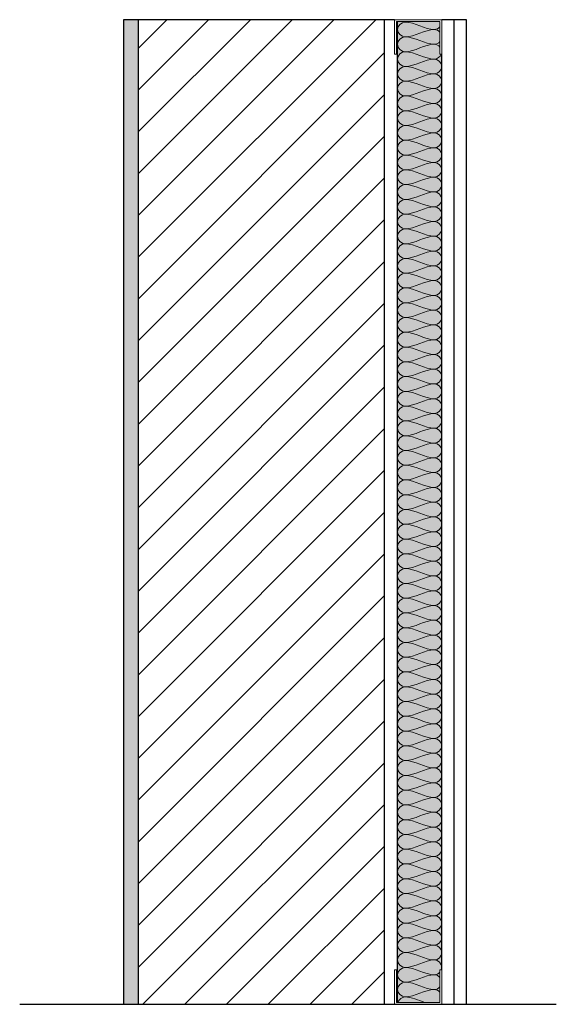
# Model space of a CAD drawing. Header units: millimetres. Extents: x -189 to 2880, y -746 to 1000.
# Tile 1 of 3: x -189 to 356, y 0 to 1000. Entities that reach past the tile are written whole.
import ezdxf

# ---------------------------------------------------------------- set-up
doc = ezdxf.new("R2010")
doc.units = ezdxf.units.MM
for name, color, linetype, lineweight in [('A-DETL', 90, 'Continuous', 18), ('A-DETL-GENF', 92, 'Continuous', 18), ('A-FLOR-LEVL', 51, 'Continuous', 30), ('A-WALL', 113, 'Continuous', 25), ('A-WALL-PATT', 111, 'Continuous', 25)]:
    doc.layers.add(name, color=color, linetype=linetype, lineweight=lineweight)

# ---------------------------------------------------------------- blocks, each defined once
blk = doc.blocks.new('metal-framing_raia - 48mm-7427-Section 1')
at = {"layer": 'A-DETL-GENF'}
for p, q in [((193.3, 35), (191.3, 35)), ((191.3, 35), (191.3, 0)), ((193.3, 2), (193.3, 35)), ((239.3, 35), (237.3, 35)), ((237.3, 35), (237.3, 2)), ((239.3, 0), (239.3, 35)), ((191.3, 6), (191.3, 29)), ((193.3, 29), (193.3, 6)), ((237.3, 29), (237.3, 6)), ((239.3, 6), (239.3, 29)), ((237.3, 2), (193.3, 2)), ((191.3, 0), (239.3, 0))]:
    blk.add_line(p, q, dxfattribs=at)

msp = doc.modelspace()

# ---------------------------------------------------------------- hatches: boundary and pattern name
at = {"layer": 'A-WALL-PATT'}
for points in [[(-83.651, 0), (-68.651, 0), (-68.651, 1000), (-83.651, 1000)], [(237.349, 2), (237.349, 35), (239.349, 35), (239.349, 965), (237.349, 965), (237.349, 998), (194.349, 998), (194.349, 2)]]:
    msp.add_hatch(color=256, dxfattribs=at).paths.add_polyline_path(points)
at = {"layer": 'A-WALL-PATT', "lineweight": 18}
h = msp.add_hatch(dxfattribs=at)
h.set_pattern_fill('FP_1', color=256, style=0, pattern_type=2)
h.set_pattern_definition([(45, (-39.827, 1000), (-21.2132, 21.2132), [])])
h.paths.add_polyline_path([(-68.651, 0), (181.349, 0), (181.349, 1000), (-68.651, 1000)])

# ---------------------------------------------------------------- linework, layer by layer
at = {"layer": 'A-DETL'}
for points in [[(201.986, 982.5), (198.45, 982.5), (190.521, 990), (198.45, 997.5), (201.986, 997.5)], [(201.986, 997.5), (212.293, 997.5), (221.678, 990), (231.986, 990)], [(231.986, 990), (233.935, 990), (236.014, 991.205), (237.488, 992.878)], [(239.467, 997.08), (239.479, 997.221), (239.486, 997.361), (239.486, 997.5)], [(201.986, 967.5), (198.45, 967.5), (190.521, 975), (198.45, 982.5), (201.986, 982.5)], [(231.986, 990), (221.678, 990), (212.293, 982.5), (201.986, 982.5)], [(201.986, 982.5), (212.293, 982.5), (221.678, 975), (231.986, 975)], [(237.488, 987.21), (236.014, 988.86), (233.935, 990), (231.986, 990)], [(239.467, 982.057), (239.479, 982.204), (239.492, 982.5), (239.479, 982.796), (239.467, 982.943)], [(231.986, 975), (221.678, 975), (212.293, 967.5), (201.986, 967.5)], [(231.986, 975), (233.935, 975), (236.014, 976.14), (237.488, 977.79)], [(237.488, 972.21), (236.014, 973.86), (233.935, 975), (231.986, 975)], [(201.986, 952.5), (198.45, 952.5), (190.521, 960), (198.45, 967.5), (201.986, 967.5)], [(201.986, 967.5), (212.293, 967.5), (221.678, 960), (231.986, 960)], [(231.986, 960), (234.705, 960), (237.679, 962.219), (238.906, 964.95)], [(239.467, 967.057), (239.479, 967.204), (239.492, 967.5), (239.479, 967.796), (239.467, 967.943)], [(201.986, 937.5), (198.45, 937.5), (190.521, 945), (198.45, 952.5), (201.986, 952.5)], [(231.986, 960), (221.678, 960), (212.293, 952.5), (201.986, 952.5)], [(201.986, 952.5), (212.293, 952.5), (221.678, 945), (231.986, 945)], [(231.986, 945), (235.521, 945), (243.45, 952.5), (235.521, 960), (231.986, 960)], [(231.986, 945), (221.678, 945), (212.293, 937.5), (201.986, 937.5)], [(231.986, 930), (235.521, 930), (243.45, 937.5), (235.521, 945), (231.986, 945)], [(201.986, 922.5), (198.45, 922.5), (190.521, 930), (198.45, 937.5), (201.986, 937.5)], [(201.986, 937.5), (212.293, 937.5), (221.678, 930), (231.986, 930)], [(201.986, 907.5), (198.45, 907.5), (190.521, 915), (198.45, 922.5), (201.986, 922.5)], [(231.986, 930), (221.678, 930), (212.293, 922.5), (201.986, 922.5)], [(201.986, 922.5), (212.293, 922.5), (221.678, 915), (231.986, 915)], [(231.986, 915), (235.521, 915), (243.45, 922.5), (235.521, 930), (231.986, 930)], [(231.986, 915), (221.678, 915), (212.293, 907.5), (201.986, 907.5)], [(231.986, 900), (235.521, 900), (243.45, 907.5), (235.521, 915), (231.986, 915)], [(201.986, 892.5), (198.45, 892.5), (190.521, 900), (198.45, 907.5), (201.986, 907.5)], [(201.986, 907.5), (212.293, 907.5), (221.678, 900), (231.986, 900)], [(201.986, 877.5), (198.45, 877.5), (190.521, 885), (198.45, 892.5), (201.986, 892.5)], [(231.986, 900), (221.678, 900), (212.293, 892.5), (201.986, 892.5)], [(201.986, 892.5), (212.293, 892.5), (221.678, 885), (231.986, 885)], [(231.986, 885), (235.521, 885), (243.45, 892.5), (235.521, 900), (231.986, 900)], [(231.986, 885), (221.678, 885), (212.293, 877.5), (201.986, 877.5)], [(231.986, 870), (235.521, 870), (243.45, 877.5), (235.521, 885), (231.986, 885)], [(201.986, 862.5), (198.45, 862.5), (190.521, 870), (198.45, 877.5), (201.986, 877.5)], [(201.986, 877.5), (212.293, 877.5), (221.678, 870), (231.986, 870)], [(201.986, 847.5), (198.45, 847.5), (190.521, 855), (198.45, 862.5), (201.986, 862.5)], [(231.986, 870), (221.678, 870), (212.293, 862.5), (201.986, 862.5)], [(201.986, 862.5), (212.293, 862.5), (221.678, 855), (231.986, 855)], [(231.986, 855), (235.521, 855), (243.45, 862.5), (235.521, 870), (231.986, 870)], [(231.986, 855), (221.678, 855), (212.293, 847.5), (201.986, 847.5)], [(231.986, 840), (235.521, 840), (243.45, 847.5), (235.521, 855), (231.986, 855)], [(201.986, 832.5), (198.45, 832.5), (190.521, 840), (198.45, 847.5), (201.986, 847.5)], [(201.986, 847.5), (212.293, 847.5), (221.678, 840), (231.986, 840)], [(201.986, 817.5), (198.45, 817.5), (190.521, 825), (198.45, 832.5), (201.986, 832.5)], [(231.986, 840), (221.678, 840), (212.293, 832.5), (201.986, 832.5)], [(201.986, 832.5), (212.293, 832.5), (221.678, 825), (231.986, 825)], [(231.986, 825), (235.521, 825), (243.45, 832.5), (235.521, 840), (231.986, 840)], [(231.986, 825), (221.678, 825), (212.293, 817.5), (201.986, 817.5)], [(231.986, 810), (235.521, 810), (243.45, 817.5), (235.521, 825), (231.986, 825)], [(201.986, 802.5), (198.45, 802.5), (190.521, 810), (198.45, 817.5), (201.986, 817.5)], [(201.986, 817.5), (212.293, 817.5), (221.678, 810), (231.986, 810)], [(201.986, 787.5), (198.45, 787.5), (190.521, 795), (198.45, 802.5), (201.986, 802.5)], [(231.986, 810), (221.678, 810), (212.293, 802.5), (201.986, 802.5)], [(201.986, 802.5), (212.293, 802.5), (221.678, 795), (231.986, 795)], [(231.986, 795), (235.521, 795), (243.45, 802.5), (235.521, 810), (231.986, 810)], [(231.986, 795), (221.678, 795), (212.293, 787.5), (201.986, 787.5)], [(231.986, 780), (235.521, 780), (243.45, 787.5), (235.521, 795), (231.986, 795)], [(201.986, 772.5), (198.45, 772.5), (190.521, 780), (198.45, 787.5), (201.986, 787.5)], [(201.986, 787.5), (212.293, 787.5), (221.678, 780), (231.986, 780)], [(201.986, 757.5), (198.45, 757.5), (190.521, 765), (198.45, 772.5), (201.986, 772.5)], [(231.986, 780), (221.678, 780), (212.293, 772.5), (201.986, 772.5)], [(201.986, 772.5), (212.293, 772.5), (221.678, 765), (231.986, 765)], [(231.986, 765), (235.521, 765), (243.45, 772.5), (235.521, 780), (231.986, 780)], [(231.986, 765), (221.678, 765), (212.293, 757.5), (201.986, 757.5)], [(231.986, 750), (235.521, 750), (243.45, 757.5), (235.521, 765), (231.986, 765)], [(201.986, 742.5), (198.45, 742.5), (190.521, 750), (198.45, 757.5), (201.986, 757.5)], [(201.986, 757.5), (212.293, 757.5), (221.678, 750), (231.986, 750)], [(201.986, 727.5), (198.45, 727.5), (190.521, 735), (198.45, 742.5), (201.986, 742.5)], [(231.986, 750), (221.678, 750), (212.293, 742.5), (201.986, 742.5)], [(201.986, 742.5), (212.293, 742.5), (221.678, 735), (231.986, 735)], [(231.986, 735), (235.521, 735), (243.45, 742.5), (235.521, 750), (231.986, 750)], [(231.986, 735), (221.678, 735), (212.293, 727.5), (201.986, 727.5)], [(231.986, 720), (235.521, 720), (243.45, 727.5), (235.521, 735), (231.986, 735)], [(201.986, 712.5), (198.45, 712.5), (190.521, 720), (198.45, 727.5), (201.986, 727.5)], [(201.986, 727.5), (212.293, 727.5), (221.678, 720), (231.986, 720)], [(201.986, 697.5), (198.45, 697.5), (190.521, 705), (198.45, 712.5), (201.986, 712.5)], [(231.986, 720), (221.678, 720), (212.293, 712.5), (201.986, 712.5)], [(201.986, 712.5), (212.293, 712.5), (221.678, 705), (231.986, 705)], [(231.986, 705), (235.521, 705), (243.45, 712.5), (235.521, 720), (231.986, 720)], [(231.986, 705), (221.678, 705), (212.293, 697.5), (201.986, 697.5)], [(231.986, 690), (235.521, 690), (243.45, 697.5), (235.521, 705), (231.986, 705)], [(201.986, 682.5), (198.45, 682.5), (190.521, 690), (198.45, 697.5), (201.986, 697.5)], [(201.986, 697.5), (212.293, 697.5), (221.678, 690), (231.986, 690)], [(201.986, 667.5), (198.45, 667.5), (190.521, 675), (198.45, 682.5), (201.986, 682.5)], [(231.986, 690), (221.678, 690), (212.293, 682.5), (201.986, 682.5)], [(201.986, 682.5), (212.293, 682.5), (221.678, 675), (231.986, 675)], [(231.986, 675), (235.521, 675), (243.45, 682.5), (235.521, 690), (231.986, 690)], [(231.986, 675), (221.678, 675), (212.293, 667.5), (201.986, 667.5)], [(231.986, 660), (235.521, 660), (243.45, 667.5), (235.521, 675), (231.986, 675)], [(201.986, 652.5), (198.45, 652.5), (190.521, 660), (198.45, 667.5), (201.986, 667.5)], [(201.986, 667.5), (212.293, 667.5), (221.678, 660), (231.986, 660)], [(201.986, 637.5), (198.45, 637.5), (190.521, 645), (198.45, 652.5), (201.986, 652.5)], [(231.986, 660), (221.678, 660), (212.293, 652.5), (201.986, 652.5)], [(201.986, 652.5), (212.293, 652.5), (221.678, 645), (231.986, 645)], [(231.986, 645), (235.521, 645), (243.45, 652.5), (235.521, 660), (231.986, 660)], [(231.986, 645), (221.678, 645), (212.293, 637.5), (201.986, 637.5)], [(231.986, 630), (235.521, 630), (243.45, 637.5), (235.521, 645), (231.986, 645)], [(201.986, 622.5), (198.45, 622.5), (190.521, 630), (198.45, 637.5), (201.986, 637.5)], [(201.986, 637.5), (212.293, 637.5), (221.678, 630), (231.986, 630)], [(201.986, 607.5), (198.45, 607.5), (190.521, 615), (198.45, 622.5), (201.986, 622.5)], [(231.986, 630), (221.678, 630), (212.293, 622.5), (201.986, 622.5)], [(201.986, 622.5), (212.293, 622.5), (221.678, 615), (231.986, 615)], [(231.986, 615), (235.521, 615), (243.45, 622.5), (235.521, 630), (231.986, 630)], [(231.986, 615), (221.678, 615), (212.293, 607.5), (201.986, 607.5)], [(231.986, 600), (235.521, 600), (243.45, 607.5), (235.521, 615), (231.986, 615)], [(201.986, 592.5), (198.45, 592.5), (190.521, 600), (198.45, 607.5), (201.986, 607.5)], [(201.986, 607.5), (212.293, 607.5), (221.678, 600), (231.986, 600)], [(201.986, 577.5), (198.45, 577.5), (190.521, 585), (198.45, 592.5), (201.986, 592.5)], [(231.986, 600), (221.678, 600), (212.293, 592.5), (201.986, 592.5)], [(201.986, 592.5), (212.293, 592.5), (221.678, 585), (231.986, 585)], [(231.986, 585), (235.521, 585), (243.45, 592.5), (235.521, 600), (231.986, 600)], [(231.986, 585), (221.678, 585), (212.293, 577.5), (201.986, 577.5)], [(231.986, 570), (235.521, 570), (243.45, 577.5), (235.521, 585), (231.986, 585)], [(201.986, 562.5), (198.45, 562.5), (190.521, 570), (198.45, 577.5), (201.986, 577.5)], [(201.986, 577.5), (212.293, 577.5), (221.678, 570), (231.986, 570)], [(201.986, 547.5), (198.45, 547.5), (190.521, 555), (198.45, 562.5), (201.986, 562.5)], [(231.986, 570), (221.678, 570), (212.293, 562.5), (201.986, 562.5)], [(201.986, 562.5), (212.293, 562.5), (221.678, 555), (231.986, 555)], [(231.986, 555), (235.521, 555), (243.45, 562.5), (235.521, 570), (231.986, 570)], [(231.986, 555), (221.678, 555), (212.293, 547.5), (201.986, 547.5)], [(231.986, 540), (235.521, 540), (243.45, 547.5), (235.521, 555), (231.986, 555)], [(201.986, 532.5), (198.45, 532.5), (190.521, 540), (198.45, 547.5), (201.986, 547.5)], [(201.986, 547.5), (212.293, 547.5), (221.678, 540), (231.986, 540)], [(201.986, 517.5), (198.45, 517.5), (190.521, 525), (198.45, 532.5), (201.986, 532.5)], [(231.986, 540), (221.678, 540), (212.293, 532.5), (201.986, 532.5)], [(201.986, 532.5), (212.293, 532.5), (221.678, 525), (231.986, 525)], [(231.986, 525), (235.521, 525), (243.45, 532.5), (235.521, 540), (231.986, 540)], [(231.986, 525), (221.678, 525), (212.293, 517.5), (201.986, 517.5)], [(231.986, 510), (235.521, 510), (243.45, 517.5), (235.521, 525), (231.986, 525)], [(201.986, 502.5), (198.45, 502.5), (190.521, 510), (198.45, 517.5), (201.986, 517.5)], [(201.986, 517.5), (212.293, 517.5), (221.678, 510), (231.986, 510)], [(201.986, 487.5), (198.45, 487.5), (190.521, 495), (198.45, 502.5), (201.986, 502.5)], [(231.986, 510), (221.678, 510), (212.293, 502.5), (201.986, 502.5)], [(201.986, 502.5), (212.293, 502.5), (221.678, 495), (231.986, 495)], [(231.986, 495), (235.521, 495), (243.45, 502.5), (235.521, 510), (231.986, 510)], [(231.986, 495), (221.678, 495), (212.293, 487.5), (201.986, 487.5)], [(231.986, 480), (235.521, 480), (243.45, 487.5), (235.521, 495), (231.986, 495)], [(201.986, 472.5), (198.45, 472.5), (190.521, 480), (198.45, 487.5), (201.986, 487.5)], [(201.986, 487.5), (212.293, 487.5), (221.678, 480), (231.986, 480)], [(201.986, 457.5), (198.45, 457.5), (190.521, 465), (198.45, 472.5), (201.986, 472.5)], [(231.986, 480), (221.678, 480), (212.293, 472.5), (201.986, 472.5)], [(201.986, 472.5), (212.293, 472.5), (221.678, 465), (231.986, 465)], [(231.986, 465), (235.521, 465), (243.45, 472.5), (235.521, 480), (231.986, 480)], [(231.986, 465), (221.678, 465), (212.293, 457.5), (201.986, 457.5)], [(231.986, 450), (235.521, 450), (243.45, 457.5), (235.521, 465), (231.986, 465)], [(201.986, 442.5), (198.45, 442.5), (190.521, 450), (198.45, 457.5), (201.986, 457.5)], [(201.986, 457.5), (212.293, 457.5), (221.678, 450), (231.986, 450)], [(201.986, 427.5), (198.45, 427.5), (190.521, 435), (198.45, 442.5), (201.986, 442.5)], [(231.986, 450), (221.678, 450), (212.293, 442.5), (201.986, 442.5)], [(201.986, 442.5), (212.293, 442.5), (221.678, 435), (231.986, 435)], [(231.986, 435), (235.521, 435), (243.45, 442.5), (235.521, 450), (231.986, 450)], [(231.986, 435), (221.678, 435), (212.293, 427.5), (201.986, 427.5)], [(231.986, 420), (235.521, 420), (243.45, 427.5), (235.521, 435), (231.986, 435)], [(201.986, 412.5), (198.45, 412.5), (190.521, 420), (198.45, 427.5), (201.986, 427.5)], [(201.986, 427.5), (212.293, 427.5), (221.678, 420), (231.986, 420)], [(201.986, 397.5), (198.45, 397.5), (190.521, 405), (198.45, 412.5), (201.986, 412.5)], [(231.986, 420), (221.678, 420), (212.293, 412.5), (201.986, 412.5)], [(201.986, 412.5), (212.293, 412.5), (221.678, 405), (231.986, 405)], [(231.986, 405), (235.521, 405), (243.45, 412.5), (235.521, 420), (231.986, 420)], [(231.986, 405), (221.678, 405), (212.293, 397.5), (201.986, 397.5)], [(231.986, 390), (235.521, 390), (243.45, 397.5), (235.521, 405), (231.986, 405)], [(201.986, 382.5), (198.45, 382.5), (190.521, 390), (198.45, 397.5), (201.986, 397.5)], [(201.986, 397.5), (212.293, 397.5), (221.678, 390), (231.986, 390)], [(201.986, 367.5), (198.45, 367.5), (190.521, 375), (198.45, 382.5), (201.986, 382.5)], [(231.986, 390), (221.678, 390), (212.293, 382.5), (201.986, 382.5)], [(201.986, 382.5), (212.293, 382.5), (221.678, 375), (231.986, 375)], [(231.986, 375), (235.521, 375), (243.45, 382.5), (235.521, 390), (231.986, 390)], [(231.986, 375), (221.678, 375), (212.293, 367.5), (201.986, 367.5)], [(231.986, 360), (235.521, 360), (243.45, 367.5), (235.521, 375), (231.986, 375)], [(201.986, 352.5), (198.45, 352.5), (190.521, 360), (198.45, 367.5), (201.986, 367.5)], [(201.986, 367.5), (212.293, 367.5), (221.678, 360), (231.986, 360)], [(201.986, 337.5), (198.45, 337.5), (190.521, 345), (198.45, 352.5), (201.986, 352.5)], [(231.986, 360), (221.678, 360), (212.293, 352.5), (201.986, 352.5)], [(201.986, 352.5), (212.293, 352.5), (221.678, 345), (231.986, 345)], [(231.986, 345), (235.521, 345), (243.45, 352.5), (235.521, 360), (231.986, 360)], [(231.986, 345), (221.678, 345), (212.293, 337.5), (201.986, 337.5)], [(231.986, 330), (235.521, 330), (243.45, 337.5), (235.521, 345), (231.986, 345)], [(201.986, 322.5), (198.45, 322.5), (190.521, 330), (198.45, 337.5), (201.986, 337.5)], [(201.986, 337.5), (212.293, 337.5), (221.678, 330), (231.986, 330)], [(201.986, 307.5), (198.45, 307.5), (190.521, 315), (198.45, 322.5), (201.986, 322.5)], [(231.986, 330), (221.678, 330), (212.293, 322.5), (201.986, 322.5)], [(201.986, 322.5), (212.293, 322.5), (221.678, 315), (231.986, 315)], [(231.986, 315), (235.521, 315), (243.45, 322.5), (235.521, 330), (231.986, 330)], [(231.986, 315), (221.678, 315), (212.293, 307.5), (201.986, 307.5)], [(231.986, 300), (235.521, 300), (243.45, 307.5), (235.521, 315), (231.986, 315)], [(201.986, 292.5), (198.45, 292.5), (190.521, 300), (198.45, 307.5), (201.986, 307.5)], [(201.986, 307.5), (212.293, 307.5), (221.678, 300), (231.986, 300)], [(201.986, 277.5), (198.45, 277.5), (190.521, 285), (198.45, 292.5), (201.986, 292.5)], [(231.986, 300), (221.678, 300), (212.293, 292.5), (201.986, 292.5)], [(201.986, 292.5), (212.293, 292.5), (221.678, 285), (231.986, 285)], [(231.986, 285), (235.521, 285), (243.45, 292.5), (235.521, 300), (231.986, 300)], [(231.986, 285), (221.678, 285), (212.293, 277.5), (201.986, 277.5)], [(231.986, 270), (235.521, 270), (243.45, 277.5), (235.521, 285), (231.986, 285)], [(201.986, 262.5), (198.45, 262.5), (190.521, 270), (198.45, 277.5), (201.986, 277.5)], [(201.986, 277.5), (212.293, 277.5), (221.678, 270), (231.986, 270)], [(201.986, 247.5), (198.45, 247.5), (190.521, 255), (198.45, 262.5), (201.986, 262.5)], [(231.986, 270), (221.678, 270), (212.293, 262.5), (201.986, 262.5)], [(201.986, 262.5), (212.293, 262.5), (221.678, 255), (231.986, 255)], [(231.986, 255), (235.521, 255), (243.45, 262.5), (235.521, 270), (231.986, 270)], [(231.986, 255), (221.678, 255), (212.293, 247.5), (201.986, 247.5)], [(231.986, 240), (235.521, 240), (243.45, 247.5), (235.521, 255), (231.986, 255)], [(201.986, 232.5), (198.45, 232.5), (190.521, 240), (198.45, 247.5), (201.986, 247.5)], [(201.986, 247.5), (212.293, 247.5), (221.678, 240), (231.986, 240)], [(201.986, 217.5), (198.45, 217.5), (190.521, 225), (198.45, 232.5), (201.986, 232.5)], [(231.986, 240), (221.678, 240), (212.293, 232.5), (201.986, 232.5)], [(201.986, 232.5), (212.293, 232.5), (221.678, 225), (231.986, 225)], [(231.986, 225), (235.521, 225), (243.45, 232.5), (235.521, 240), (231.986, 240)], [(231.986, 225), (221.678, 225), (212.293, 217.5), (201.986, 217.5)], [(231.986, 210), (235.521, 210), (243.45, 217.5), (235.521, 225), (231.986, 225)], [(201.986, 202.5), (198.45, 202.5), (190.521, 210), (198.45, 217.5), (201.986, 217.5)], [(201.986, 217.5), (212.293, 217.5), (221.678, 210), (231.986, 210)], [(201.986, 187.5), (198.45, 187.5), (190.521, 195), (198.45, 202.5), (201.986, 202.5)], [(231.986, 210), (221.678, 210), (212.293, 202.5), (201.986, 202.5)], [(201.986, 202.5), (212.293, 202.5), (221.678, 195), (231.986, 195)], [(231.986, 195), (235.521, 195), (243.45, 202.5), (235.521, 210), (231.986, 210)], [(231.986, 195), (221.678, 195), (212.293, 187.5), (201.986, 187.5)], [(231.986, 180), (235.521, 180), (243.45, 187.5), (235.521, 195), (231.986, 195)], [(201.986, 172.5), (198.45, 172.5), (190.521, 180), (198.45, 187.5), (201.986, 187.5)], [(201.986, 187.5), (212.293, 187.5), (221.678, 180), (231.986, 180)], [(201.986, 157.5), (198.45, 157.5), (190.521, 165), (198.45, 172.5), (201.986, 172.5)], [(231.986, 180), (221.678, 180), (212.293, 172.5), (201.986, 172.5)], [(201.986, 172.5), (212.293, 172.5), (221.678, 165), (231.986, 165)], [(231.986, 165), (235.521, 165), (243.45, 172.5), (235.521, 180), (231.986, 180)], [(231.986, 165), (221.678, 165), (212.293, 157.5), (201.986, 157.5)], [(231.986, 150), (235.521, 150), (243.45, 157.5), (235.521, 165), (231.986, 165)], [(201.986, 142.5), (198.45, 142.5), (190.521, 150), (198.45, 157.5), (201.986, 157.5)], [(201.986, 157.5), (212.293, 157.5), (221.678, 150), (231.986, 150)], [(201.986, 127.5), (198.45, 127.5), (190.521, 135), (198.45, 142.5), (201.986, 142.5)], [(231.986, 150), (221.678, 150), (212.293, 142.5), (201.986, 142.5)], [(201.986, 142.5), (212.293, 142.5), (221.678, 135), (231.986, 135)], [(231.986, 135), (235.521, 135), (243.45, 142.5), (235.521, 150), (231.986, 150)], [(231.986, 135), (221.678, 135), (212.293, 127.5), (201.986, 127.5)], [(231.986, 120), (235.521, 120), (243.45, 127.5), (235.521, 135), (231.986, 135)], [(201.986, 112.5), (198.45, 112.5), (190.521, 120), (198.45, 127.5), (201.986, 127.5)], [(201.986, 127.5), (212.293, 127.5), (221.678, 120), (231.986, 120)], [(201.986, 97.5), (198.45, 97.5), (190.521, 105), (198.45, 112.5), (201.986, 112.5)], [(231.986, 120), (221.678, 120), (212.293, 112.5), (201.986, 112.5)], [(201.986, 112.5), (212.293, 112.5), (221.678, 105), (231.986, 105)], [(231.986, 105), (235.521, 105), (243.45, 112.5), (235.521, 120), (231.986, 120)], [(231.986, 105), (221.678, 105), (212.293, 97.5), (201.986, 97.5)], [(231.986, 90), (235.521, 90), (243.45, 97.5), (235.521, 105), (231.986, 105)], [(201.986, 82.5), (198.45, 82.5), (190.521, 90), (198.45, 97.5), (201.986, 97.5)], [(201.986, 97.5), (212.293, 97.5), (221.678, 90), (231.986, 90)], [(201.986, 67.5), (198.45, 67.5), (190.521, 75), (198.45, 82.5), (201.986, 82.5)], [(231.986, 90), (221.678, 90), (212.293, 82.5), (201.986, 82.5)], [(201.986, 82.5), (212.293, 82.5), (221.678, 75), (231.986, 75)], [(231.986, 75), (235.521, 75), (243.45, 82.5), (235.521, 90), (231.986, 90)], [(231.986, 75), (221.678, 75), (212.293, 67.5), (201.986, 67.5)], [(231.986, 60), (235.521, 60), (243.45, 67.5), (235.521, 75), (231.986, 75)], [(201.986, 52.5), (198.45, 52.5), (190.521, 60), (198.45, 67.5), (201.986, 67.5)], [(201.986, 67.5), (212.293, 67.5), (221.678, 60), (231.986, 60)], [(201.986, 37.5), (198.45, 37.5), (190.521, 45), (198.45, 52.5), (201.986, 52.5)], [(231.986, 60), (221.678, 60), (212.293, 52.5), (201.986, 52.5)], [(201.986, 52.5), (212.293, 52.5), (221.678, 45), (231.986, 45)], [(231.986, 45), (235.521, 45), (243.45, 52.5), (235.521, 60), (231.986, 60)], [(231.986, 45), (221.678, 45), (212.293, 37.5), (201.986, 37.5)], [(201.986, 22.5), (198.45, 22.5), (190.521, 30), (198.45, 37.5), (201.986, 37.5)], [(201.986, 37.5), (212.293, 37.5), (221.678, 30), (231.986, 30)], [(231.986, 30), (233.935, 30), (236.014, 31.14), (237.488, 32.79)], [(201.986, 7.5), (198.45, 7.5), (190.521, 15), (198.45, 22.5), (201.986, 22.5)], [(231.986, 30), (221.678, 30), (212.293, 22.5), (201.986, 22.5)], [(201.986, 22.5), (212.293, 22.5), (221.678, 15), (231.986, 15)], [(237.488, 27.21), (236.014, 28.86), (233.935, 30), (231.986, 30)], [(239.467, 22.057), (239.479, 22.204), (239.492, 22.5), (239.479, 22.796), (239.467, 22.943)], [(231.986, 15), (221.678, 15), (212.293, 7.5), (201.986, 7.5)], [(231.986, 15), (233.935, 15), (236.014, 16.14), (237.488, 17.79)], [(237.488, 12.21), (236.014, 13.86), (233.935, 15), (231.986, 15)], [(194.883, 2.028), (195.974, 4.896), (199.12, 7.5), (201.986, 7.5)], [(201.986, 7.5), (208.889, 7.5), (215.378, 4.136), (222.007, 1.914)], [(236.527, 1.859), (236.868, 2.145), (237.19, 2.457), (237.488, 2.79)], [(239.467, 7.057), (239.479, 7.204), (239.492, 7.5), (239.479, 7.796), (239.467, 7.943)]]:
    msp.add_open_spline(points, degree=3, dxfattribs=at)
msp.add_open_spline([(238.906, 34.95), (239.274, 35.769), (240.4, 40.385), (235.521, 45), (231.986, 45)], degree=3, knots=[1.08785659, 1.08785659, 1.08785659, 1.08785659, 1.41421356, 2.82842712, 2.82842712, 2.82842712, 2.82842712], dxfattribs=at)
at = {"layer": 'A-FLOR-LEVL'}
msp.add_line((-189.116, 0), (355.622, 0), dxfattribs=at)
at = {"layer": 'A-WALL'}
for p, q in [((191.349, 1000), (-83.651, 1000)), ((-83.651, 1000), (-83.651, 0)), ((-68.651, 0), (-68.651, 1000)), ((181.349, 0), (181.349, 1000)), ((194.349, 2), (194.349, 998)), ((264.349, 1000), (239.349, 1000)), ((251.849, 0), (251.849, 1000)), ((264.349, 0), (264.349, 1000)), ((239.349, 35), (239.349, 965)), ((-83.651, 0), (191.349, 0)), ((239.349, 0), (264.349, 0))]:
    msp.add_line(p, q, dxfattribs=at)

# ---------------------------------------------------------------- block references
at = {"layer": 'A-DETL-GENF', "rotation": 180}
msp.add_blockref('metal-framing_raia - 48mm-7427-Section 1', (430.697, 1000), dxfattribs=at)
at = {"layer": 'A-DETL-GENF'}
msp.add_blockref('metal-framing_raia - 48mm-7427-Section 1', (0, 0), dxfattribs=at)

doc.saveas('drawing.dxf')
